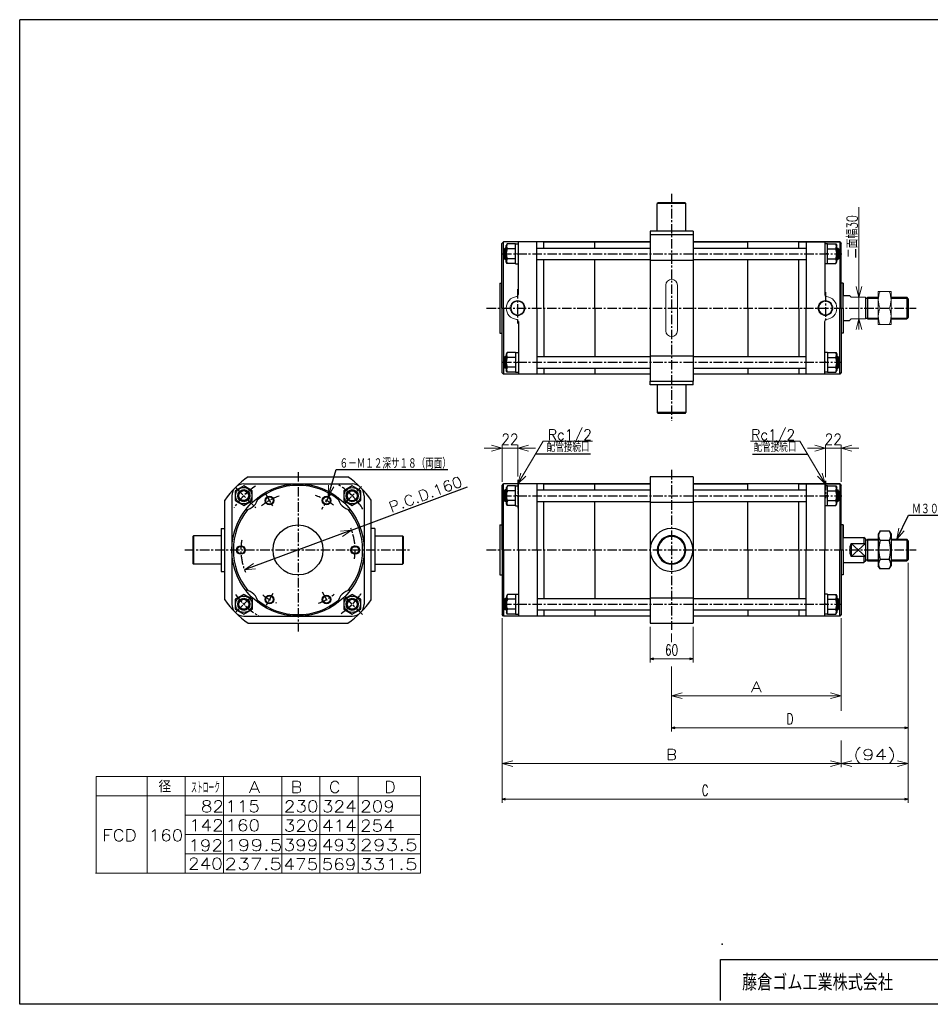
# Model space of a CAD drawing. Header units: millimetres. Extents: x -985 to 985, y -705 to 705.
# Tile 1 of 2: x -985 to 291, y -674 to 705. Entities that reach past the tile are written whole.
import ezdxf
from ezdxf.enums import TextEntityAlignment as Align

# ---------------------------------------------------------------- set-up
doc = ezdxf.new("R2010")
doc.units = ezdxf.units.MM
doc.header["$LTSCALE"] = 0.416667
doc.header["$PDSIZE"] = 1
doc.linetypes.add('CENTER', pattern=[50.8, 31.75, -6.35, 6.35, -6.35])
doc.layers.add('ZUWAKU', color=7, linetype='Continuous')
doc.styles.add('dcStyle0', font='txt.shx', dxfattribs={"width": 0.714286, "bigfont": 'bigfont'})
doc.dimstyles.new('DaDimRotatedStyle', dxfattribs={"dimtxt": 15, "dimasz": 5.000003, "dimexe": 5, "dimexo": 1.666667, "dimgap": 5, "dimtad": 3, "dimdsep": 46, "dimtxsty": 'dcStyle0', "dimblk1": 'OPEN30', "dimblk2": 'OPEN30', "dimsah": 1, "dimcen": 0.09, "dimclrd": 4, "dimclre": 4, "dimclrt": 4, "dimadec": 0, "dimazin": 2, "dimtfac": 1, "dimtdec": 4, "dimtmove": 0, "dimatfit": 0, "dimfxl": 1, "dimarcsym": 0})

# ---------------------------------------------------------------- blocks, each defined once
blk = doc.blocks.new('DC_GROUP_Φ160_1')
at = {"color": 4, "linetype": 'Continuous', "lineweight": 18}
for p, q in [((-535.6, -11.1), (-520.1, -9.6)), ((-520.1, -9.6), (-534.1, -14.8)), ((-520.1, -9.6), (-532.7, -18.6))]:
    blk.add_line(p, q, dxfattribs=at)
blk = doc.blocks.new('DC_GROUP_Φ160_2')
at = {"color": 4, "linetype": 'Continuous', "lineweight": 18}
for p, q in [((-670, -65.5), (-657.3, -56.5)), ((-670, -65.5), (-655.9, -60.3)), ((-654.5, -64.1), (-670, -65.5))]:
    blk.add_line(p, q, dxfattribs=at)
blk = doc.blocks.new('DC_GROUP_Φ160_3')
at = {"color": 4, "linetype": 'Continuous', "lineweight": 18}
for p, q in [((-553, 37.6), (-552.5, 53.1)), ((-553, 37.6), (-548.6, 51.9)), ((-544.8, 50.8), (-553, 37.6))]:
    blk.add_line(p, q, dxfattribs=at)
blk = doc.blocks.new('DC_GROUP_Φ160_4')
at = {"color": 4, "linetype": 'Continuous', "lineweight": 18}
for p, q in [((244, -22.4), (246.9, -7.1)), ((244, -22.4), (250.6, -8.9)), ((254.2, -10.6), (244, -22.4))]:
    blk.add_line(p, q, dxfattribs=at)
blk = doc.blocks.new('DC_GROUP_Φ160_5')
at = {"color": 4, "linetype": 'Continuous', "lineweight": 18}
for p, q in [((-287.1, 54.9), (-282.9, 69.9)), ((-287.1, 54.9), (-279.4, 67.8)), ((-276, 65.8), (-287.1, 54.9))]:
    blk.add_line(p, q, dxfattribs=at)
blk = doc.blocks.new('DC_GROUP_Φ160_6')
at = {"color": 4, "linetype": 'Continuous', "lineweight": 18}
for p, q in [((139.5, 69.9), (143.7, 54.9)), ((143.7, 54.9), (132.6, 65.8)), ((143.7, 54.9), (136.1, 67.8))]:
    blk.add_line(p, q, dxfattribs=at)
blk = doc.blocks.new('DC_GROUP_Φ160_7')
at = {"color": 4, "linetype": 'Continuous', "lineweight": 25}
for radius in [6, 5.1]:
    blk.add_circle((-675, -37.6), radius, dxfattribs=at)
blk = doc.blocks.new('DC_GROUP_Φ160_8')
at = {"color": 4, "linetype": 'Continuous', "lineweight": 25}
for radius in [6, 5.1]:
    blk.add_circle((-635, -106.8), radius, dxfattribs=at)
blk = doc.blocks.new('DC_GROUP_Φ160_9')
at = {"color": 4, "linetype": 'Continuous', "lineweight": 25}
for radius in [6, 5.1]:
    blk.add_circle((-555, -106.8), radius, dxfattribs=at)
blk = doc.blocks.new('DC_GROUP_Φ160_10')
at = {"color": 4, "linetype": 'Continuous', "lineweight": 25}
for radius in [6, 5.1]:
    blk.add_circle((-515, -37.6), radius, dxfattribs=at)
blk = doc.blocks.new('DC_GROUP_Φ160_11')
at = {"color": 4, "linetype": 'Continuous', "lineweight": 25}
for radius in [6, 5.1]:
    blk.add_circle((-555, 31.7), radius, dxfattribs=at)
blk = doc.blocks.new('DC_GROUP_Φ160_12')
at = {"color": 4, "linetype": 'Continuous', "lineweight": 25}
for radius in [6, 5.1]:
    blk.add_circle((-635, 31.7), radius, dxfattribs=at)
blk = doc.blocks.new('DC_GROUP_Φ160_13')
at = {"color": 4, "linetype": 'Continuous', "lineweight": 25}
for p, q in [((-519, -99.7), (-531, -106.6)), ((-531, -106.6), (-531, -120.5)), ((-507, -106.6), (-519, -99.7)), ((-507, -120.5), (-507, -106.6)), ((-531, -120.5), (-519, -127.4)), ((-519, -127.4), (-507, -120.5))]:
    blk.add_line(p, q, dxfattribs=at)
for radius in [11.5, 8, 7]:
    blk.add_circle((-519, -113.6), radius, dxfattribs=at)
blk = doc.blocks.new('DC_GROUP_Φ160_14')
at = {"color": 4, "linetype": 'Continuous', "lineweight": 25}
for p, q in [((-671, -99.7), (-683, -106.6)), ((-683, -106.6), (-683, -120.5)), ((-659, -106.6), (-671, -99.7)), ((-659, -120.5), (-659, -106.6)), ((-683, -120.5), (-671, -127.4)), ((-671, -127.4), (-659, -120.5))]:
    blk.add_line(p, q, dxfattribs=at)
for radius in [11.5, 8, 7]:
    blk.add_circle((-671, -113.6), radius, dxfattribs=at)
blk = doc.blocks.new('DC_GROUP_Φ160_15')
at = {"color": 4, "linetype": 'Continuous', "lineweight": 25}
for p, q in [((-671.1, 52.3), (-683.1, 45.4)), ((-683.1, 45.4), (-683.1, 31.5)), ((-659.1, 45.4), (-671.1, 52.3)), ((-659.1, 31.5), (-659.1, 45.4)), ((-683.1, 31.5), (-671.1, 24.6)), ((-671.1, 24.6), (-659.1, 31.5))]:
    blk.add_line(p, q, dxfattribs=at)
for radius in [11.5, 8, 7]:
    blk.add_circle((-671.1, 38.5), radius, dxfattribs=at)
blk = doc.blocks.new('DC_GROUP_Φ160_16')
at = {"color": 4, "linetype": 'Continuous', "lineweight": 25}
for p, q in [((-519, 52.3), (-531, 45.4)), ((-531, 45.4), (-531, 31.5)), ((-507, 45.4), (-519, 52.3)), ((-507, 31.5), (-507, 45.4)), ((-531, 31.5), (-519, 24.6)), ((-519, 24.6), (-507, 31.5))]:
    blk.add_line(p, q, dxfattribs=at)
for radius in [11.5, 8, 7]:
    blk.add_circle((-519, 38.4), radius, dxfattribs=at)
blk = doc.blocks.new('DC_GROUP_Φ160_17')
at = {"color": 4, "linetype": 'Continuous', "lineweight": 25}
for p, q in [((220.5, -11), (217.9, -15.6)), ((233.3, -11), (220.5, -11)), ((233.3, -11), (235.9, -15.6)), ((217.9, -15.6), (217.9, -59.6)), ((233.3, -24.3), (220.5, -24.3)), ((235.9, -15.6), (235.9, -59.6)), ((233.3, -50.8), (220.5, -50.8)), ((220.5, -64.1), (217.9, -59.6)), ((233.3, -64.1), (220.5, -64.1)), ((233.3, -64.1), (235.9, -59.6))]:
    blk.add_line(p, q, dxfattribs=at)
for centre, radius, start, end in [((230.2, -17.6), 11.8, 145.6111, 214.3889), ((223.6, -17.6), 11.8, 325.6111, 34.3889), ((262.4, -37.6), 43.9, 162.4111, 197.5889), ((191.4, -37.6), 43.9, 342.4111, 17.5889), ((230.2, -57.5), 11.8, 145.6111, 214.3889), ((223.6, -57.5), 11.8, 325.6111, 34.3889)]:
    blk.add_arc(centre, radius, start, end, dxfattribs=at)
blk = doc.blocks.new('DC_GROUP_Φ160_18')
at = {"color": 4, "linetype": 'Continuous', "lineweight": 25}
for p, q in [((-301.7, -99.7), (-303.1, -102.1)), ((-303.1, -102.1), (-303.1, -125.1)), ((-290.1, -99.7), (-301.7, -99.7)), ((-290.1, -106.6), (-301.7, -106.6)), ((-290.1, -99.6), (-290.1, -127.6)), ((-290.1, -99.6), (-286.1, -99.6)), ((-290.1, -99.7), (-290.1, -127.4)), ((-290.1, -120.5), (-301.7, -120.5)), ((-290.1, -114.1), (-286.1, -113)), ((-301.7, -127.4), (-303.1, -125.1)), ((-290.1, -127.4), (-301.7, -127.4)), ((-290.1, -127.6), (-286.1, -127.6))]:
    blk.add_line(p, q, dxfattribs=at)
for centre, radius, start, end in [((-284.8, -113.6), 18.3, 157.7807, 202.2193), ((-295.7, -103.2), 6.93, 150, 210), ((-295.7, -124), 6.93, 150, 210)]:
    blk.add_arc(centre, radius, start, end, dxfattribs=at)
blk = doc.blocks.new('DC_GROUP_Φ160_19')
at = {"color": 4, "linetype": 'Continuous', "lineweight": 25}
for p, q in [((146.9, -99.6), (142.9, -99.6)), ((146.9, -99.6), (146.9, -127.6)), ((146.9, -99.7), (146.9, -127.4)), ((146.9, -99.7), (158.5, -99.7)), ((146.9, -106.6), (158.5, -106.6)), ((158.5, -99.7), (159.9, -102.1)), ((159.9, -102.1), (159.9, -125.1)), ((146.9, -114.1), (142.9, -113)), ((146.9, -120.5), (158.5, -120.5)), ((146.9, -127.6), (142.9, -127.6)), ((146.9, -127.4), (158.5, -127.4)), ((158.5, -127.4), (159.9, -125.1))]:
    blk.add_line(p, q, dxfattribs=at)
for centre, radius, start, end in [((152.5, -103.2), 6.93, 330, 30), ((141.6, -113.6), 18.3, 337.7807, 22.2193), ((152.5, -124), 6.93, 330, 30)]:
    blk.add_arc(centre, radius, start, end, dxfattribs=at)
blk = doc.blocks.new('DC_GROUP_Φ160_20')
at = {"color": 4, "linetype": 'Continuous', "lineweight": 25}
for p, q in [((-301.7, 52.3), (-303.1, 49.9)), ((-303.1, 26.9), (-303.1, 49.9)), ((-290.1, 52.3), (-301.7, 52.3)), ((-290.1, 45.4), (-301.7, 45.4)), ((-290.1, 24.4), (-290.1, 52.4)), ((-290.1, 52.4), (-286.1, 52.4)), ((-290.1, 24.6), (-290.1, 52.3)), ((-290.1, 31.5), (-301.7, 31.5)), ((-290.1, 39), (-286.1, 37.9)), ((-301.7, 24.6), (-303.1, 26.9)), ((-290.1, 24.6), (-301.7, 24.6)), ((-290.1, 24.4), (-286.1, 24.4))]:
    blk.add_line(p, q, dxfattribs=at)
for centre, radius, start, end in [((-284.8, 38.4), 18.3, 157.7807, 202.2193), ((-295.7, 48.8), 6.93, 150, 210), ((-295.7, 28), 6.93, 150, 210)]:
    blk.add_arc(centre, radius, start, end, dxfattribs=at)
blk = doc.blocks.new('DC_GROUP_Φ160_21')
at = {"color": 4, "linetype": 'Continuous', "lineweight": 25}
for p, q in [((146.9, 52.4), (142.9, 52.4)), ((146.9, 24.4), (146.9, 52.4)), ((146.9, 24.6), (146.9, 52.3)), ((146.9, 52.3), (158.5, 52.3)), ((146.9, 45.4), (158.5, 45.4)), ((158.5, 52.3), (159.9, 49.9)), ((159.9, 26.9), (159.9, 49.9)), ((146.9, 39), (142.9, 37.9)), ((146.9, 31.5), (158.5, 31.5)), ((146.9, 24.4), (142.9, 24.4)), ((146.9, 24.6), (158.5, 24.6)), ((158.5, 24.6), (159.9, 26.9))]:
    blk.add_line(p, q, dxfattribs=at)
for centre, radius, start, end in [((152.5, 48.8), 6.93, 330, 30), ((141.6, 38.4), 18.3, 337.7807, 22.2193), ((152.5, 28), 6.93, 330, 30)]:
    blk.add_arc(centre, radius, start, end, dxfattribs=at)
blk = doc.blocks.new('DC_GROUP_Φ160_27')
at = {"color": 4, "linetype": 'Continuous', "lineweight": 25}
for p, q in [((-301.9, 239.1), (-303.3, 236.7)), ((-303.3, 236.7), (-303.3, 213.7)), ((-290.3, 239.1), (-301.9, 239.1)), ((-290.3, 239.2), (-290.3, 211.2)), ((-290.3, 239.2), (-286.3, 239.2)), ((-290.3, 239.1), (-290.3, 211.4)), ((-290.3, 232.2), (-301.9, 232.2)), ((-290.3, 224.7), (-286.3, 225.8)), ((-301.9, 211.4), (-303.3, 213.7)), ((-290.3, 218.3), (-301.9, 218.3)), ((-290.3, 211.4), (-301.9, 211.4)), ((-290.3, 211.2), (-286.3, 211.2))]:
    blk.add_line(p, q, dxfattribs=at)
for centre, radius, start, end in [((-295.9, 235.6), 6.93, 150, 210), ((-285, 225.2), 18.3, 157.7807, 202.2193), ((-295.9, 214.9), 6.93, 150, 210)]:
    blk.add_arc(centre, radius, start, end, dxfattribs=at)
blk = doc.blocks.new('DC_GROUP_Φ160_28')
at = {"color": 4, "linetype": 'Continuous', "lineweight": 25}
for p, q in [((146.9, 239.2), (142.9, 239.2)), ((146.9, 239.2), (146.9, 211.2)), ((146.9, 239.1), (146.9, 211.4)), ((146.9, 239.1), (158.5, 239.1)), ((158.5, 239.1), (159.9, 236.7)), ((159.9, 236.7), (159.9, 213.7)), ((146.9, 224.7), (142.9, 225.8)), ((146.9, 232.2), (158.5, 232.2)), ((146.9, 211.2), (142.9, 211.2)), ((146.9, 218.3), (158.5, 218.3)), ((146.9, 211.4), (158.5, 211.4)), ((158.5, 211.4), (159.9, 213.7))]:
    blk.add_line(p, q, dxfattribs=at)
for centre, radius, start, end in [((152.5, 235.6), 6.93, 330, 30), ((141.6, 225.2), 18.3, 337.7807, 22.2193), ((152.5, 214.9), 6.93, 330, 30)]:
    blk.add_arc(centre, radius, start, end, dxfattribs=at)
blk = doc.blocks.new('DC_GROUP_Φ160_29')
at = {"color": 4, "linetype": 'Continuous', "lineweight": 25}
for p, q in [((-301.9, 391.1), (-303.3, 388.7)), ((-303.3, 365.7), (-303.3, 388.7)), ((-290.3, 391.1), (-301.9, 391.1)), ((-290.3, 363.2), (-290.3, 391.2)), ((-290.3, 391.2), (-286.3, 391.2)), ((-290.3, 363.4), (-290.3, 391.1)), ((-290.3, 384.2), (-301.9, 384.2)), ((-290.3, 377.8), (-286.3, 376.7)), ((-301.9, 363.4), (-303.3, 365.7)), ((-290.3, 370.3), (-301.9, 370.3)), ((-290.3, 363.4), (-301.9, 363.4)), ((-290.3, 363.2), (-286.3, 363.2))]:
    blk.add_line(p, q, dxfattribs=at)
for centre, radius, start, end in [((-295.9, 387.6), 6.93, 150, 210), ((-285, 377.2), 18.3, 157.7807, 202.2193), ((-295.9, 366.9), 6.93, 150, 210)]:
    blk.add_arc(centre, radius, start, end, dxfattribs=at)
blk = doc.blocks.new('DC_GROUP_Φ160_30')
at = {"color": 4, "linetype": 'Continuous', "lineweight": 25}
for p, q in [((146.9, 391.2), (142.9, 391.2)), ((146.9, 363.2), (146.9, 391.2)), ((146.9, 363.4), (146.9, 391.1)), ((146.9, 391.1), (158.5, 391.1)), ((158.5, 391.1), (159.9, 388.7)), ((159.9, 365.7), (159.9, 388.7)), ((146.9, 377.8), (142.9, 376.7)), ((146.9, 384.2), (158.5, 384.2)), ((146.9, 363.2), (142.9, 363.2)), ((146.9, 370.3), (158.5, 370.3)), ((146.9, 363.4), (158.5, 363.4)), ((158.5, 363.4), (159.9, 365.7))]:
    blk.add_line(p, q, dxfattribs=at)
for centre, radius, start, end in [((152.5, 387.6), 6.93, 330, 30), ((141.6, 377.2), 18.3, 337.7807, 22.2193), ((152.5, 366.9), 6.93, 330, 30)]:
    blk.add_arc(centre, radius, start, end, dxfattribs=at)
blk = doc.blocks.new('DC_GROUP_Φ160_31')
at = {"color": 4, "linetype": 'Continuous', "lineweight": 13}
for p, q in [((235.9, 324.2), (217.9, 324.2)), ((217.9, 324.2), (217.9, 278.2)), ((235.9, 278.2), (235.9, 324.2)), ((220.5, 301.2), (233.3, 301.2)), ((217.9, 278.2), (235.9, 278.2))]:
    blk.add_line(p, q, dxfattribs=at)
for centre, start, end in [((244.3, 312.7), 154.1759, 205.8241), ((209.5, 312.7), 334.1759, 25.8241), ((244.3, 289.7), 154.1759, 205.8241), ((209.5, 289.7), 334.1759, 25.8241)]:
    blk.add_arc(centre, 26.4, start, end, dxfattribs=at)
blk = doc.blocks.new('DC_GROUP_Φ160_33')
at = {"color": 4, "linetype": 'Continuous', "lineweight": 18}
for p, q in [((190.9, 316.2), (186.9, 331.2)), ((194.9, 331.2), (190.9, 316.2)), ((190.9, 316.2), (190.9, 331.2))]:
    blk.add_line(p, q, dxfattribs=at)
blk = doc.blocks.new('DC_GROUP_Φ160_34')
at = {"color": 4, "linetype": 'Continuous', "lineweight": 18}
for p, q in [((186.9, 271.2), (190.9, 286.2)), ((190.9, 286.2), (194.9, 271.2)), ((190.9, 286.2), (190.9, 271.2))]:
    blk.add_line(p, q, dxfattribs=at)
blk = doc.blocks.new('DC_GROUP_Φ160_32')
at = {"color": 4, "linetype": 'Continuous', "lineweight": 13}
for p, q in [((190.9, 442.6), (190.9, 316.2)), ((190.9, 286.2), (190.9, 316.2)), ((190.9, 276.2), (190.9, 286.2))]:
    blk.add_line(p, q, dxfattribs=at)
at = {"linetype": 'Continuous'}
for name in ['DC_GROUP_Φ160_33', 'DC_GROUP_Φ160_34']:
    blk.add_blockref(name, (0, 0), dxfattribs=at)
at = {"color": 4, "style": 'dcStyle0', "width": 0.714286}
blk.add_text('二面幅30', height=15, rotation=90, dxfattribs=at).set_placement((188.9, 371.1), (188.9, 431.1), align=Align.FIT)
blk = doc.blocks.new('DC_GROUP_Φ160_39')
at = {"color": 4, "linetype": 'Continuous', "lineweight": 18}
for p, q in [((-71.6, -241.6), (-56.6, -237.6)), ((-56.6, -245.6), (-71.6, -241.6)), ((-71.6, -241.6), (-56.6, -241.6))]:
    blk.add_line(p, q, dxfattribs=at)
blk = doc.blocks.new('DC_GROUP_Φ160_40')
at = {"color": 4, "linetype": 'Continuous', "lineweight": 18}
for p, q in [((150.9, -237.6), (165.9, -241.6)), ((165.9, -241.6), (150.9, -245.6)), ((165.9, -241.6), (150.9, -241.6))]:
    blk.add_line(p, q, dxfattribs=at)
blk = doc.blocks.new('DC_GROUP_Φ160_38')
at = {"color": 4, "linetype": 'Continuous', "lineweight": 13}
for p, q in [((165.9, -133.1), (165.9, -246.6)), ((-71.6, -154.4), (-71.6, -166.5)), ((-71.6, -200.5), (-71.6, -246.6)), ((-71.6, -241.6), (165.9, -241.6))]:
    blk.add_line(p, q, dxfattribs=at)
at = {"linetype": 'Continuous'}
for name in ['DC_GROUP_Φ160_39', 'DC_GROUP_Φ160_40']:
    blk.add_blockref(name, (0, 0), dxfattribs=at)
at = {"color": 4, "style": 'dcStyle0'}
blk.add_text('A', height=15, dxfattribs=at).set_placement((39.7, -236.6), (54.7, -236.6), align=Align.FIT)
blk = doc.blocks.new('DC_GROUP_Φ160_42')
at = {"color": 4, "linetype": 'Continuous', "lineweight": 18}
for p, q in [((-309.1, -336.6), (-294.1, -332.6)), ((-294.1, -340.6), (-309.1, -336.6)), ((-309.1, -336.6), (-294.1, -336.6))]:
    blk.add_line(p, q, dxfattribs=at)
blk = doc.blocks.new('DC_GROUP_Φ160_43')
at = {"color": 4, "linetype": 'Continuous', "lineweight": 18}
for p, q in [((150.9, -332.6), (165.9, -336.6)), ((165.9, -336.6), (150.9, -340.6)), ((165.9, -336.6), (150.9, -336.6))]:
    blk.add_line(p, q, dxfattribs=at)
blk = doc.blocks.new('DC_GROUP_Φ160_44')
at = {"color": 4, "linetype": 'Continuous', "lineweight": 18}
for p, q in [((165.9, -336.6), (180.9, -332.6)), ((180.9, -340.6), (165.9, -336.6)), ((165.9, -336.6), (180.9, -336.6))]:
    blk.add_line(p, q, dxfattribs=at)
blk = doc.blocks.new('DC_GROUP_Φ160_45')
at = {"color": 4, "linetype": 'Continuous', "lineweight": 18}
for p, q in [((244.9, -332.6), (259.9, -336.6)), ((259.9, -336.6), (244.9, -340.6)), ((259.9, -336.6), (244.9, -336.6))]:
    blk.add_line(p, q, dxfattribs=at)
blk = doc.blocks.new('DC_GROUP_Φ160_41')
at = {"color": 4, "linetype": 'Continuous', "lineweight": 13}
for p, q in [((259.9, -55.6), (259.9, -341.6)), ((-309.1, -133.1), (-309.1, -341.6)), ((165.9, -133.1), (165.9, -262.7)), ((165.9, -304.3), (165.9, -341.6)), ((-309.1, -336.6), (165.9, -336.6)), ((165.9, -336.6), (259.9, -336.6))]:
    blk.add_line(p, q, dxfattribs=at)
at = {"linetype": 'Continuous'}
for name in ['DC_GROUP_Φ160_42', 'DC_GROUP_Φ160_43', 'DC_GROUP_Φ160_44', 'DC_GROUP_Φ160_45']:
    blk.add_blockref(name, (0, 0), dxfattribs=at)
at = {"color": 4, "style": 'dcStyle0'}
for s, p, p2 in [('B', (-79.1, -331.6), (-64.1, -331.6)), ('(94)', (182.9, -331.6), (242.9, -331.6))]:
    blk.add_text(s, height=15, dxfattribs=at).set_placement(p, p2, align=Align.FIT)
blk = doc.blocks.new('DC_GROUP_Φ160_47')
at = {"color": 4, "linetype": 'Continuous', "lineweight": 18}
for p, q in [((-287.1, 104.9), (-272.1, 109)), ((-272.1, 100.9), (-287.1, 104.9)), ((-287.1, 104.9), (-272.1, 104.9))]:
    blk.add_line(p, q, dxfattribs=at)
blk = doc.blocks.new('DC_GROUP_Φ160_48')
at = {"color": 4, "linetype": 'Continuous', "lineweight": 18}
for p, q in [((-324.1, 109), (-309.1, 104.9)), ((-309.1, 104.9), (-324.1, 100.9)), ((-309.1, 104.9), (-324.1, 104.9))]:
    blk.add_line(p, q, dxfattribs=at)
blk = doc.blocks.new('DC_GROUP_Φ160_46')
at = {"color": 4, "linetype": 'Continuous', "lineweight": 13}
for p, q in [((-334.1, 104.9), (-309.1, 104.9)), ((-309.1, 57.9), (-309.1, 109.9)), ((-309.1, 104.9), (-287.1, 104.9)), ((-287.1, 65.5), (-287.1, 109.9)), ((-262.1, 104.9), (-287.1, 104.9))]:
    blk.add_line(p, q, dxfattribs=at)
at = {"linetype": 'Continuous'}
for name in ['DC_GROUP_Φ160_48', 'DC_GROUP_Φ160_47']:
    blk.add_blockref(name, (0, 0), dxfattribs=at)
at = {"color": 4, "style": 'dcStyle0', "width": 0.8}
blk.add_text('22', height=15, dxfattribs=at).set_placement((-310.1, 109.9), (-286.1, 109.9), align=Align.FIT)
blk = doc.blocks.new('DC_GROUP_Φ160_50')
at = {"color": 4, "linetype": 'Continuous', "lineweight": 18}
for p, q in [((165.9, 104.9), (180.9, 109)), ((180.9, 100.9), (165.9, 104.9)), ((165.9, 104.9), (180.9, 104.9))]:
    blk.add_line(p, q, dxfattribs=at)
blk = doc.blocks.new('DC_GROUP_Φ160_51')
at = {"color": 4, "linetype": 'Continuous', "lineweight": 18}
for p, q in [((128.9, 109), (143.9, 104.9)), ((143.9, 104.9), (128.9, 100.9)), ((143.9, 104.9), (128.9, 104.9))]:
    blk.add_line(p, q, dxfattribs=at)
blk = doc.blocks.new('DC_GROUP_Φ160_49')
at = {"color": 4, "linetype": 'Continuous', "lineweight": 13}
for p, q in [((118.9, 104.9), (143.9, 104.9)), ((143.9, 64.5), (143.9, 109.9)), ((143.9, 104.9), (165.9, 104.9)), ((165.9, 57.9), (165.9, 109.9)), ((190.9, 104.9), (165.9, 104.9))]:
    blk.add_line(p, q, dxfattribs=at)
at = {"linetype": 'Continuous'}
for name in ['DC_GROUP_Φ160_51', 'DC_GROUP_Φ160_50']:
    blk.add_blockref(name, (0, 0), dxfattribs=at)
at = {"color": 4, "style": 'dcStyle0', "width": 0.8}
blk.add_text('22', height=15, dxfattribs=at).set_placement((142.9, 109.9), (166.9, 109.9), align=Align.FIT)
blk = doc.blocks.new('_OPEN30')
at = {"color": 0, "linetype": 'ByBlock', "lineweight": -2}
for p, q in [((-1, 0.267949), (0, 0)), ((0, 0), (-1, -0.267949)), ((0, 0), (-1, 0))]:
    blk.add_line(p, q, dxfattribs=at)
blk = doc.blocks.new('*D57')
at = {"color": 4, "linetype": 'Continuous', "lineweight": 13}
for p, q in [((-101.6, -145.1), (-101.6, -195.1)), ((-41.6, -145.1), (-41.6, -195.1)), ((-101.6, -190.1), (-41.6, -190.1))]:
    blk.add_line(p, q, dxfattribs=at)
at = {"color": 4, "xscale": 5.000004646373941, "yscale": 4.999982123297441}
for p, rotation in [((-101.6, -190.1), 180), ((-41.6, -190.1), 360)]:
    blk.add_blockref('_OPEN30', p, dxfattribs=dict(at, rotation=rotation))
at = {"color": 4, "insert": (-71.6, -185.1), "char_height": 15, "width": 46.875, "attachment_point": 8, "style": 'dcStyle0'}
blk.add_mtext('\\T1.00;60', dxfattribs=at)
blk = doc.blocks.new('*D58')
at = {"color": 4, "linetype": 'Continuous', "lineweight": 13}
for p, q in [((259.9, -55.6), (259.9, -291.6)), ((-71.6, -205.5), (-71.6, -291.6)), ((-71.6, -286.6), (259.9, -286.6))]:
    blk.add_line(p, q, dxfattribs=at)
at = {"color": 4, "xscale": 5.000004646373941, "yscale": 4.999982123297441}
for p, rotation in [((-71.6, -286.6), 180), ((259.9, -286.6), 360)]:
    blk.add_blockref('_OPEN30', p, dxfattribs=dict(at, rotation=rotation))
at = {"color": 4, "insert": (94.2, -281.6), "char_height": 15, "width": 32.812, "attachment_point": 8, "style": 'dcStyle0'}
blk.add_mtext('\\T1.00;D', dxfattribs=at)
blk = doc.blocks.new('*D59')
at = {"color": 4, "linetype": 'Continuous', "lineweight": 13}
for p, q in [((259.9, -55.6), (259.9, -391.6)), ((-309.1, -133.1), (-309.1, -391.6)), ((-309.1, -386.6), (259.9, -386.6))]:
    blk.add_line(p, q, dxfattribs=at)
at = {"color": 4, "xscale": 5.000004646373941, "yscale": 4.999982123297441}
for p, rotation in [((-309.1, -386.6), 180), ((259.9, -386.6), 360)]:
    blk.add_blockref('_OPEN30', p, dxfattribs=dict(at, rotation=rotation))
at = {"color": 4, "insert": (-24.6, -381.6), "char_height": 15, "width": 32.812, "attachment_point": 8, "style": 'dcStyle0'}
blk.add_mtext('\\T1.00;C', dxfattribs=at)

msp = doc.modelspace()

# ---------------------------------------------------------------- linework, layer by layer
at = {"color": 4, "linetype": 'CENTER', "lineweight": 25}
for p, q in [((-71.595, 461.168), (-71.595, 143.269)), ((-308.997, 377.248), (167.077, 377.248)), ((-287.295, 327.627), (-287.295, 279.756)), ((143.905, 323.45), (143.905, 282.969)), ((-330.732, 301.248), (271.195, 301.248)), ((-308.997, 225.248), (167.077, 225.248)), ((-595.044, 71.506), (-595.044, -151.528)), ((-71.595, 74.444), (-71.595, -149.369)), ((-287.095, 60.459), (-287.095, 20.237)), ((-287.095, 59.498), (-287.095, 34.967)), ((143.905, 59.498), (143.905, 34.967)), ((-681.846, 49.239), (-654.152, 21.546)), ((-681.664, 49.058), (-660.628, 28.021)), ((-506.283, 51.198), (-530.131, 27.349)), ((-529.459, 28.021), (-508.423, 49.058)), ((-640.005, 40.312), (-629.553, 22.209)), ((-549.715, 40.948), (-562.281, 19.183)), ((-308.997, 38.437), (167.077, 38.437)), ((-753.668, -37.563), (-438.801, -37.563)), ((-330.732, -37.563), (271.195, -37.563)), ((-561.09, -96.371), (-550.177, -115.274)), ((-660.911, -103.43), (-683.22, -125.739)), ((-681.664, -124.183), (-660.628, -103.147)), ((-630.282, -98.597), (-639.65, -114.823)), ((-529.459, -103.147), (-508.423, -124.183)), ((-528.756, -103.85), (-504.717, -127.89)), ((-308.997, -113.563), (167.077, -113.563))]:
    msp.add_line(p, q, dxfattribs=at)
at = {"color": 4, "linetype": 'Continuous', "lineweight": 25}
for p, q in [((-90.595, 448.748), (-91.595, 447.748)), ((-91.595, 408.748), (-91.595, 447.748)), ((-51.595, 447.748), (-91.595, 447.748)), ((-52.595, 448.748), (-90.595, 448.748)), ((-52.595, 448.748), (-51.595, 447.748)), ((-51.595, 408.748), (-51.595, 447.748)), ((-41.595, 408.748), (-101.595, 408.748)), ((-101.595, 408.748), (-101.595, 403.748)), ((-101.595, 403.748), (-101.595, 198.748)), ((-41.595, 403.748), (-101.595, 403.748)), ((-41.595, 408.748), (-41.595, 403.748)), ((-41.595, 403.748), (-41.595, 198.748)), ((-309.295, 391.748), (-307.295, 393.748)), ((-309.295, 391.748), (-307.295, 393.748)), ((-307.295, 393.748), (-309.295, 391.748)), ((-309.295, 336.248), (-309.295, 391.748)), ((-309.295, 301.248), (-309.295, 391.748)), ((-250.595, 393.748), (-307.295, 393.748)), ((-307.295, 301.248), (-307.295, 393.748)), ((-101.595, 393.748), (-307.295, 393.748)), ((-286.295, 320.142), (-286.295, 393.748)), ((-260.295, 301.248), (-260.295, 393.748)), ((-250.595, 393.748), (-179.195, 393.748)), ((-250.595, 386.399), (-250.595, 393.748)), ((-250.595, 385.248), (-250.595, 393.748)), ((-179.195, 385.248), (-179.195, 393.748)), ((-179.195, 393.748), (-101.595, 393.748)), ((163.905, 393.748), (-41.595, 393.748)), ((-41.595, 393.748), (35.405, 393.748)), ((106.805, 393.748), (35.405, 393.748)), ((35.405, 385.248), (35.405, 393.748)), ((106.805, 393.748), (163.905, 393.748)), ((106.805, 385.248), (106.805, 393.748)), ((116.905, 393.748), (116.905, 301.248)), ((142.905, 393.748), (142.905, 320.142)), ((163.905, 393.748), (165.905, 391.748)), ((165.905, 391.748), (163.905, 393.748)), ((163.905, 393.748), (163.905, 301.248)), ((165.905, 336.248), (165.905, 391.748)), ((165.905, 301.248), (165.905, 391.748)), ((-306.295, 383.748), (-304.795, 385.248)), ((-306.295, 370.748), (-306.295, 383.748)), ((-305.795, 384.248), (-303.295, 384.248)), ((-303.295, 385.248), (-304.795, 385.248)), ((-304.795, 369.248), (-304.795, 385.248)), ((-260.295, 385.248), (-101.595, 385.248)), ((-41.595, 385.248), (116.905, 385.248)), ((159.905, 385.248), (161.405, 385.248)), ((162.405, 384.248), (159.905, 384.248)), ((162.905, 383.748), (161.405, 385.248)), ((161.405, 369.248), (161.405, 385.248)), ((162.905, 370.748), (162.905, 383.748)), ((-306.295, 370.748), (-304.795, 369.248)), ((-305.795, 370.248), (-303.295, 370.248)), ((-303.295, 369.248), (-304.795, 369.248)), ((-260.295, 369.248), (-101.595, 369.248)), ((-250.595, 301.248), (-250.595, 369.248)), ((-179.195, 301.248), (-179.195, 369.248)), ((-101.595, 368.33), (-41.595, 368.33)), ((-41.595, 369.248), (116.905, 369.248)), ((35.405, 301.248), (35.405, 369.248)), ((106.805, 301.248), (106.805, 369.248)), ((162.405, 370.248), (159.905, 370.248)), ((159.905, 369.248), (161.405, 369.248)), ((162.905, 370.748), (161.405, 369.248)), ((-312.295, 336.248), (-309.295, 336.248)), ((-312.295, 336.248), (-312.295, 266.248)), ((-312.295, 336.248), (-309.295, 336.248)), ((168.905, 336.248), (165.905, 336.248)), ((168.905, 336.248), (165.905, 336.248)), ((168.905, 336.248), (168.905, 318.748)), ((168.905, 301.248), (168.905, 336.248)), ((168.905, 318.748), (177.765, 318.748)), ((199.905, 316.248), (199.905, 286.248)), ((199.905, 315.248), (202.83, 315.248)), ((202.83, 316.248), (217.915, 316.248)), ((202.83, 315.248), (217.915, 315.248)), ((202.905, 316.248), (202.905, 286.248)), ((235.915, 316.248), (257.905, 316.248)), ((235.915, 315.248), (258.905, 315.248)), ((259.905, 314.248), (257.905, 316.248)), ((257.905, 316.248), (257.905, 286.248)), ((259.905, 314.248), (259.905, 288.248)), ((-309.295, 301.248), (-309.295, 210.748)), ((-307.295, 301.248), (-307.295, 208.748)), ((-260.295, 301.248), (-260.295, 208.748)), ((-250.595, 301.248), (-250.595, 233.248)), ((-179.195, 301.248), (-179.195, 233.248)), ((35.405, 301.248), (35.405, 233.248)), ((106.805, 301.248), (106.805, 233.248)), ((116.905, 208.748), (116.905, 301.248)), ((163.905, 208.748), (163.905, 301.248)), ((165.905, 301.248), (165.905, 210.748)), ((168.905, 301.248), (168.905, 266.248)), ((-286.295, 282.353), (-286.295, 208.748)), ((142.905, 208.748), (142.905, 282.353)), ((168.905, 283.748), (177.765, 283.748)), ((199.905, 287.248), (202.905, 287.248)), ((202.905, 287.248), (217.915, 287.248)), ((202.905, 286.248), (217.915, 286.248)), ((235.915, 287.248), (258.905, 287.248)), ((235.915, 286.248), (257.905, 286.248)), ((259.905, 288.248), (257.905, 286.248)), ((-312.295, 266.248), (-309.295, 266.248)), ((168.905, 266.248), (165.905, 266.248)), ((-306.295, 231.748), (-304.795, 233.248)), ((-306.295, 231.748), (-306.295, 218.748)), ((-305.795, 232.248), (-303.295, 232.248)), ((-303.295, 233.248), (-304.795, 233.248)), ((-304.795, 233.248), (-304.795, 217.248)), ((-260.295, 233.248), (-101.595, 233.248)), ((-101.595, 234.166), (-41.595, 234.166)), ((-41.595, 233.248), (116.905, 233.248)), ((159.905, 233.248), (161.405, 233.248)), ((162.405, 232.248), (159.905, 232.248)), ((162.905, 231.748), (161.405, 233.248)), ((161.405, 233.248), (161.405, 217.248)), ((162.905, 231.748), (162.905, 218.748)), ((-307.295, 208.748), (-309.295, 210.748)), ((-101.595, 208.748), (-307.295, 208.748)), ((-306.295, 218.748), (-304.795, 217.248)), ((-305.795, 218.248), (-303.295, 218.248)), ((-303.295, 217.248), (-304.795, 217.248)), ((-260.295, 217.248), (-101.595, 217.248)), ((-250.595, 217.248), (-250.595, 208.748)), ((-250.595, 216.097), (-250.595, 208.748)), ((-179.195, 217.248), (-179.195, 208.748)), ((-41.595, 217.248), (116.905, 217.248)), ((163.905, 208.748), (-41.595, 208.748)), ((35.405, 217.248), (35.405, 208.748)), ((106.805, 217.248), (106.805, 208.748)), ((162.405, 218.248), (159.905, 218.248)), ((159.905, 217.248), (161.405, 217.248)), ((162.905, 218.748), (161.405, 217.248)), ((165.905, 210.748), (163.905, 208.748)), ((-101.595, 198.748), (-41.595, 198.748)), ((-101.595, 193.748), (-101.595, 198.748)), ((-41.595, 193.748), (-101.595, 193.748)), ((-91.595, 193.748), (-91.595, 154.748)), ((-51.595, 193.748), (-51.595, 154.748)), ((-41.595, 193.748), (-41.595, 198.748)), ((-90.595, 153.748), (-91.595, 154.748)), ((-51.595, 154.748), (-91.595, 154.748)), ((-52.595, 153.748), (-90.595, 153.748)), ((-52.595, 153.748), (-51.595, 154.748)), ((-185.096, 96.604), (-262.398, 96.604)), ((41.705, 96.604), (119.007, 96.604)), ((-552.983, 37.562), (-541.625, 75.04)), ((-541.625, 75.04), (-384.942, 75.04)), ((-664.827, 64.937), (-525.26, 64.937)), ((-101.595, 64.937), (-101.595, -140.063)), ((-41.595, 64.937), (-101.595, 64.937)), ((-41.595, 64.937), (-41.595, -140.063)), ((-671.044, 54.937), (-519.044, 54.937)), ((-520.094, -9.59), (-357.53, 51.083)), ((-309.095, 52.937), (-307.095, 54.937)), ((-309.095, 52.937), (-307.095, 54.937)), ((-307.095, 54.937), (-309.095, 52.937)), ((-309.095, -2.563), (-309.095, 52.937)), ((-309.095, -37.563), (-309.095, 52.937)), ((-250.595, 54.937), (-307.295, 54.937)), ((-101.595, 54.937), (-307.295, 54.937)), ((-307.095, -37.563), (-307.095, 54.937)), ((-306.095, 44.937), (-304.595, 46.437)), ((-306.095, 31.937), (-306.095, 44.937)), ((-305.595, 45.437), (-303.095, 45.437)), ((-303.095, 46.437), (-304.595, 46.437)), ((-304.595, 30.437), (-304.595, 46.437)), ((-286.095, -37.563), (-286.095, 54.937)), ((-260.295, 46.437), (-101.595, 46.437)), ((-260.095, -37.563), (-260.095, 54.937)), ((-250.595, 54.937), (-179.195, 54.937)), ((-250.595, 47.588), (-250.595, 54.937)), ((-250.595, 46.437), (-250.595, 54.937)), ((-179.195, 46.437), (-179.195, 54.937)), ((-179.195, 54.937), (-101.595, 54.937)), ((163.905, 54.937), (-41.595, 54.937)), ((-41.595, 54.937), (35.405, 54.937)), ((-41.595, 46.437), (116.905, 46.437)), ((106.805, 54.937), (35.405, 54.937)), ((35.405, 46.437), (35.405, 54.937)), ((106.805, 54.937), (163.905, 54.937)), ((106.805, 46.437), (106.805, 54.937)), ((116.905, 54.937), (116.905, -37.563)), ((142.905, 54.937), (142.905, -37.563)), ((159.905, 46.437), (161.405, 46.437)), ((162.405, 45.437), (159.905, 45.437)), ((162.905, 44.937), (161.405, 46.437)), ((161.405, 30.437), (161.405, 46.437)), ((162.905, 31.937), (162.905, 44.937)), ((163.905, 54.937), (165.905, 52.937)), ((165.905, 52.937), (163.905, 54.937)), ((163.905, 54.937), (163.905, -37.563)), ((165.905, -2.563), (165.905, 52.937)), ((165.905, -37.563), (165.905, 52.937)), ((-697.544, -107.346), (-697.544, 32.221)), ((-687.544, 38.437), (-687.544, -113.563)), ((-502.544, 38.437), (-502.544, -113.563)), ((-492.544, -107.346), (-492.544, 32.221)), ((-306.095, 31.937), (-304.595, 30.437)), ((-305.595, 31.437), (-303.095, 31.437)), ((-303.095, 30.437), (-304.595, 30.437)), ((-260.295, 30.437), (-101.595, 30.437)), ((-250.595, -37.563), (-250.595, 30.437)), ((-179.195, -37.563), (-179.195, 30.437)), ((-101.595, 29.519), (-41.595, 29.519)), ((-41.595, 30.437), (116.905, 30.437)), ((35.405, -37.563), (35.405, 30.437)), ((106.805, -37.563), (106.805, 30.437)), ((162.405, 31.437), (159.905, 31.437)), ((159.905, 30.437), (161.405, 30.437)), ((162.905, 31.937), (161.405, 30.437)), ((244.013, -22.351), (260.335, 11.315)), ((260.335, 11.315), (344.164, 11.315)), ((-702.544, -7.563), (-702.544, -67.563)), ((-702.544, -7.563), (-697.544, -7.563)), ((-520.094, -9.59), (-669.994, -65.536)), ((-487.544, -7.563), (-492.544, -7.563)), ((-487.544, -7.563), (-487.544, -67.563)), ((-312.095, -2.563), (-309.095, -2.563)), ((-312.095, -2.563), (-312.095, -72.563)), ((-312.095, -2.563), (-309.095, -2.563)), ((168.905, -2.563), (165.905, -2.563)), ((168.905, -2.563), (165.905, -2.563)), ((168.905, -2.563), (168.905, -20.063)), ((168.905, -37.563), (168.905, -2.563)), ((-742.544, -18.563), (-741.544, -17.563)), ((-742.544, -18.563), (-742.544, -56.563)), ((-702.544, -17.563), (-741.544, -17.563)), ((-741.544, -17.563), (-741.544, -57.563)), ((-487.544, -17.563), (-448.544, -17.563)), ((-447.544, -18.563), (-448.544, -17.563)), ((-448.544, -17.563), (-448.544, -57.563)), ((-447.544, -18.563), (-447.544, -56.563)), ((168.905, -20.063), (197.905, -20.063)), ((199.905, -22.063), (197.905, -20.063)), ((197.905, -20.063), (197.905, -28.563)), ((199.905, -22.063), (199.905, -53.063)), ((199.905, -23.563), (202.83, -23.563)), ((202.83, -22.563), (217.915, -22.563)), ((202.83, -23.563), (217.915, -23.563)), ((202.905, -22.563), (202.905, -52.563)), ((235.915, -22.563), (257.905, -22.563)), ((235.915, -23.563), (258.905, -23.563)), ((259.905, -24.563), (257.905, -22.563)), ((257.905, -22.563), (257.905, -52.563)), ((259.905, -24.563), (259.905, -50.563)), ((-309.095, -37.563), (-309.095, -128.063)), ((-307.095, -37.563), (-307.095, -130.063)), ((-286.095, -37.563), (-286.095, -130.063)), ((-260.095, -37.563), (-260.095, -130.063)), ((-250.595, -37.563), (-250.595, -105.563)), ((-179.195, -37.563), (-179.195, -105.563)), ((35.405, -37.563), (35.405, -105.563)), ((106.805, -37.563), (106.805, -105.563)), ((116.905, -130.063), (116.905, -37.563)), ((142.905, -130.063), (142.905, -37.563)), ((163.905, -130.063), (163.905, -37.563)), ((165.905, -37.563), (165.905, -128.063)), ((168.905, -37.563), (168.905, -72.563)), ((179.905, -28.563), (179.905, -46.563)), ((179.905, -28.563), (199.905, -28.563)), ((179.905, -28.563), (199.905, -46.563)), ((199.905, -28.563), (179.905, -46.563)), ((168.905, -55.063), (197.905, -55.063)), ((199.905, -46.563), (179.905, -46.563)), ((197.905, -46.563), (197.905, -55.063)), ((199.905, -53.063), (197.905, -55.063)), ((199.905, -51.563), (202.905, -51.563)), ((202.905, -51.563), (217.915, -51.563)), ((202.905, -52.563), (217.915, -52.563)), ((235.915, -51.563), (258.905, -51.563)), ((235.915, -52.563), (257.905, -52.563)), ((259.905, -50.563), (257.905, -52.563)), ((-742.544, -56.563), (-741.544, -57.563)), ((-702.544, -57.563), (-741.544, -57.563)), ((-702.544, -67.563), (-697.544, -67.563)), ((-487.544, -67.563), (-492.544, -67.563)), ((-487.544, -57.563), (-448.544, -57.563)), ((-447.544, -56.563), (-448.544, -57.563)), ((-312.095, -72.563), (-309.095, -72.563)), ((168.905, -72.563), (165.905, -72.563)), ((-306.095, -107.063), (-304.595, -105.563)), ((-306.095, -107.063), (-306.095, -120.063)), ((-305.595, -106.563), (-303.095, -106.563)), ((-303.095, -105.563), (-304.595, -105.563)), ((-304.595, -105.563), (-304.595, -121.563)), ((-260.295, -105.563), (-101.595, -105.563)), ((-101.595, -104.645), (-41.595, -104.645)), ((-41.595, -105.563), (116.905, -105.563)), ((159.905, -105.563), (161.405, -105.563)), ((162.405, -106.563), (159.905, -106.563)), ((162.905, -107.063), (161.405, -105.563)), ((161.405, -105.563), (161.405, -121.563)), ((162.905, -107.063), (162.905, -120.063)), ((-306.095, -120.063), (-304.595, -121.563)), ((-305.595, -120.563), (-303.095, -120.563)), ((-303.095, -121.563), (-304.595, -121.563)), ((-260.295, -121.563), (-101.595, -121.563)), ((-250.595, -121.563), (-250.595, -130.063)), ((-250.595, -122.714), (-250.595, -130.063)), ((-179.195, -121.563), (-179.195, -130.063)), ((-41.595, -121.563), (116.905, -121.563)), ((35.405, -121.563), (35.405, -130.063)), ((106.805, -121.563), (106.805, -130.063)), ((162.405, -120.563), (159.905, -120.563)), ((159.905, -121.563), (161.405, -121.563)), ((162.905, -120.063), (161.405, -121.563)), ((-671.044, -130.063), (-519.044, -130.063)), ((-307.095, -130.063), (-309.095, -128.063)), ((-101.595, -130.063), (-307.295, -130.063)), ((163.905, -130.063), (-41.595, -130.063)), ((165.905, -128.063), (163.905, -130.063)), ((-664.827, -140.063), (-525.26, -140.063)), ((-101.595, -140.063), (-41.595, -140.063))]:
    msp.add_line(p, q, dxfattribs=at)
at = {"color": 4, "linetype": 'Continuous', "lineweight": 13}
for p, q in [((-79.695, 269.348), (-79.695, 333.148)), ((-63.495, 269.348), (-63.495, 333.148)), ((179.905, 316.248), (177.765, 318.748)), ((179.905, 316.248), (199.905, 316.248)), ((177.765, 283.748), (179.905, 286.248)), ((179.905, 286.248), (199.905, 286.248)), ((-287.095, 54.937), (-251.469, 115.041)), ((-251.469, 115.041), (-182.322, 115.041)), ((108.079, 115.041), (38.932, 115.041)), ((143.705, 54.937), (108.079, 115.041)), ((-877.693, -354.934), (-423.579, -354.934)), ((-877.693, -354.934), (-877.693, -489.934)), ((-806.36, -354.934), (-806.36, -489.934)), ((-752.906, -354.934), (-752.906, -489.934)), ((-699.453, -354.934), (-699.453, -489.934)), ((-617.835, -354.934), (-617.835, -489.934)), ((-564.382, -354.934), (-564.382, -489.934)), ((-564.382, -354.934), (-564.382, -489.934)), ((-510.928, -354.934), (-510.928, -489.934)), ((-510.928, -354.934), (-510.928, -489.934)), ((-510.928, -354.934), (-510.928, -489.934)), ((-423.579, -354.934), (-423.579, -489.934)), ((-877.693, -381.934), (-423.579, -381.934)), ((-752.906, -408.934), (-423.579, -408.934)), ((-752.78, -435.934), (-423.579, -435.934)), ((-752.906, -462.934), (-423.579, -462.934)), ((-878.613, -489.934), (-423.579, -489.934))]:
    msp.add_line(p, q, dxfattribs=at)
at = {"color": 4, "linetype": 'CENTER', "lineweight": 13}
msp.add_line((217.915, 315.248), (217.915, 286.248), dxfattribs=at)
at = {"color": 4, "linetype": 'Continuous', "lineweight": 13}
for centre, radius in [((-287.295, 301.248), 10.495), ((-287.295, 301.248), 9.295), ((143.905, 301.248), 10.495), ((143.905, 301.248), 9.295)]:
    msp.add_circle(centre, radius, dxfattribs=at)
at = {"color": 4, "linetype": 'Continuous', "lineweight": 25}
for centre, radius in [((-595.044, -37.563), 92.5), ((-671.058, 38.451), 8.5), ((-519.03, 38.451), 8.5), ((-595.044, -37.563), 35), ((-671.058, -113.577), 8.5), ((-519.03, -113.577), 8.5)]:
    msp.add_circle(centre, radius, dxfattribs=at)
at = {"color": 4, "linetype": 'Continuous', "lineweight": 13}
for centre, radius, start, end in [((-71.595, 333.148), 8.1, 0, 180), ((-287.295, 301.248), 16, 96.042328, 263.957672), ((-289.295, 320.142), 3, 276.042328, 0), ((145.905, 320.142), 3, 180, 263.957672), ((143.905, 301.248), 16, 276.042328, 83.957672), ((-289.295, 282.353), 3, 0, 83.957672), ((145.905, 282.353), 3, 96.042328, 180), ((-71.595, 269.348), 8.1, 180, 0)]:
    msp.add_arc(centre, radius, start, end, dxfattribs=at)
at = {"color": 4, "linetype": 'Continuous', "lineweight": 25}
for centre, radius, start, end in [((-595.044, -37.563), 124, 124.247643, 145.752357), ((-595.044, -37.563), 124, 34.247643, 55.752357), ((-671.044, 38.437), 16.5, 90, 180), ((-595.044, -37.563), 90.5, 51.122972, 128.877028), ((-519.044, 38.437), 16.5, 0, 90), ((-671.058, 38.451), 20, 277.250758, 352.749242), ((-519.03, 38.451), 20, 187.250758, 262.749242), ((-595.044, -37.563), 90.5, 141.122972, 218.877028), ((-595.044, -37.563), 90.5, 321.122972, 38.877028), ((-71.595, -37.563), 30, 360, 180), ((-71.595, -37.563), 20, 0, 180), ((-71.595, -37.563), 19, 360, 180), ((-71.595, -37.563), 30, 180, 0), ((-71.595, -37.563), 20, 180, 0), ((-71.595, -37.563), 19, 180, 0), ((197.765, -37.563), 20, 153.256316, 206.743684), ((-671.058, -113.577), 20, 7.250758, 82.749242), ((-519.03, -113.577), 20, 97.250758, 172.749242), ((-595.044, -37.563), 124, 214.247643, 235.752357), ((-595.044, -37.563), 90.5, 231.122972, 308.877028), ((-595.044, -37.563), 124, 304.247643, 325.752357), ((-671.044, -113.563), 16.5, 180, 270), ((-519.044, -113.563), 16.5, 270, 0)]:
    msp.add_arc(centre, radius, start, end, dxfattribs=at)
at = {"color": 4, "linetype": 'CENTER', "lineweight": 25}
for radius, start, end in [(107.5, 123.663294, 146.3064), (107.5, 126.699102, 140.982765), (107.5, 36.664414, 58.577506), (107.5, 32.184902, 52.820468), (80, 109.376688, 129.539968), (80, 51.705347, 72.255726), (80, 351.0834, 22.610987), (80, 170.177599, 203.020722), (107.5, 215.397753, 234.717504), (107.5, 216.259196, 239.453636), (80, 231.803223, 247.949327), (80, 291.005988, 309.407152), (107.5, 304.342228, 326.132268), (107.5, 307.338044, 323.557664)]:
    msp.add_arc((-595.044, -37.563), radius, start, end, dxfattribs=at)
at = {"color": 5, "linetype": 'Continuous'}
msp.add_point((-0.695, -589.435), dxfattribs=at)
at = {"layer": 'ZUWAKU', "color": 5, "linetype": 'Continuous', "lineweight": 25}
for p, q in [((-985, -673.75), (-985, 705)), ((955, 705), (-985, 705)), ((985, -673.75), (-985, -673.75))]:
    msp.add_line(p, q, dxfattribs=at)
at = {"layer": 'ZUWAKU', "color": 4, "linetype": 'Continuous', "lineweight": 25}
for p, q in [((-2.942, -611.193), (952.058, -611.193)), ((-2.942, -668.517), (-2.942, -611.193))]:
    msp.add_line(p, q, dxfattribs=at)

# ---------------------------------------------------------------- block references
at = {"linetype": 'Continuous'}
for name in ['DC_GROUP_Φ160_32', 'DC_GROUP_Φ160_29', 'DC_GROUP_Φ160_30', 'DC_GROUP_Φ160_31', 'DC_GROUP_Φ160_27', 'DC_GROUP_Φ160_28', 'DC_GROUP_Φ160_46', 'DC_GROUP_Φ160_49', 'DC_GROUP_Φ160_5', 'DC_GROUP_Φ160_6', 'DC_GROUP_Φ160_15', 'DC_GROUP_Φ160_3', 'DC_GROUP_Φ160_16', 'DC_GROUP_Φ160_20', 'DC_GROUP_Φ160_21', 'DC_GROUP_Φ160_12', 'DC_GROUP_Φ160_11', 'DC_GROUP_Φ160_1', 'DC_GROUP_Φ160_17', 'DC_GROUP_Φ160_4', 'DC_GROUP_Φ160_7', 'DC_GROUP_Φ160_10', 'DC_GROUP_Φ160_2', 'DC_GROUP_Φ160_41', 'DC_GROUP_Φ160_14', 'DC_GROUP_Φ160_8', 'DC_GROUP_Φ160_9', 'DC_GROUP_Φ160_13', 'DC_GROUP_Φ160_18', 'DC_GROUP_Φ160_19', 'DC_GROUP_Φ160_38']:
    msp.add_blockref(name, (0, 0), dxfattribs=at)

# ---------------------------------------------------------------- texts
at = {"color": 4, "style": 'dcStyle0'}
for s, height, width, p, p2 in [('Rc1/2', 15, 0.82, (-244.97, 116.269), (-183.47, 116.269)), ('Rc1/2', 15, 0.82, (39.979, 116.269), (101.479, 116.269)), ('配管接続口', 15, 0.666667, (-246.572, 99.765), (-186.572, 99.765)), ('配管接続口', 15, 0.666667, (43.181, 99.765), (103.181, 99.765)), ('６－Ｍ１２深サ１８（両面）', 15, 0.666667, (-536.825, 76.24), (-380.825, 76.24)), ('Ｍ３０×１．５', 15, 0.666667, (265.135, 12.515), (349.135, 12.515)), ('   径', 16.2, 0.952381, (-837.608, -376.981), (-772.808, -376.981)), ('ストローク', 16.2, 0.416667, (-744.809, -378.338), (-704.309, -378.338))]:
    msp.add_text(s, height=height, dxfattribs=dict(at, width=width)).set_placement(p, p2, align=Align.FIT)
at = {"color": 4, "style": 'dcStyle0', "width": 0.8}
msp.add_text('P.C.D.160', height=15, rotation=20.466829, dxfattribs=at).set_placement((-464.311, 14.569), (-363.128, 52.333), align=Align.FIT)
at = {"color": 4, "style": 'dcStyle0'}
for s, p, p2 in [('A', (-664.101, -377.671), (-647.901, -377.671)), ('B', (-605.27, -377.671), (-589.07, -377.671)), ('C', (-551.816, -377.671), (-535.616, -377.671)), ('D', (-474.253, -377.671), (-458.053, -377.671)), ('82', (-731.161, -404.724), (-698.761, -404.724)), ('115', (-696.954, -404.607), (-648.354, -404.607)), ('230', (-614.831, -404.671), (-566.231, -404.671)), ('324', (-561.378, -404.671), (-512.778, -404.671)), ('209', (-507.924, -404.671), (-459.324, -404.671)), ('142', (-747.795, -431.081), (-699.195, -431.081)), ('160', (-696.842, -431.278), (-648.242, -431.278)), ('320', (-614.975, -431.671), (-566.375, -431.671)), ('414', (-561.522, -431.671), (-512.922, -431.671)), ('254', (-508.068, -431.671), (-459.468, -431.671)), ('FCD 160', (-869.285, -445.171), (-755.885, -445.171)), ('192', (-748.727, -459.179), (-700.127, -459.179)), ('199.5', (-697.706, -458.949), (-616.706, -458.949)), ('399', (-615.119, -458.671), (-566.519, -458.671)), ('493', (-561.665, -458.671), (-513.065, -458.671)), ('293.5', (-508.212, -458.671), (-427.212, -458.671)), ('240', (-749.1, -484.896), (-700.5, -484.896)), ('237.5', (-698.255, -485.278), (-617.255, -485.278)), ('475', (-615.263, -485.671), (-566.663, -485.671)), ('569', (-561.809, -485.671), (-513.209, -485.671)), ('331.5', (-508.356, -485.671), (-427.356, -485.671))]:
    msp.add_text(s, height=16.2, dxfattribs=at).set_placement(p, p2, align=Align.FIT)
at = {"layer": 'ZUWAKU', "color": 4, "style": 'dcStyle0', "width": 0.783333}
msp.add_text('藤倉ゴム工業株式会社', height=22.5, dxfattribs=at).set_placement((27.122, -654.479), (238.622, -654.479), align=Align.FIT)

# ---------------------------------------------------------------- dimensions: what is measured, and where the dimension line sits
at = {"linetype": 'Continuous', "lineweight": 13}
for base, p1, text, picture, middle in [((259.905, -386.595), (-309.095, -131.396), 'C', '*D59', (-24.595, -386.595)), ((259.905, -286.595), (-71.595, -203.816), 'D', '*D58', (94.155, -286.595))]:
    dim = msp.add_linear_dim(base=base, p1=p1, p2=(259.905, -53.896), text=text, dimstyle='DaDimRotatedStyle', override={"dimtxt": 15, "dimasz": 5.000003, "dimexe": 5, "dimexo": 1.666667, "dimgap": 5, "dimtad": 3, "dimtih": 0, "dimtoh": 0, "dimdec": 2, "dimzin": 8, "dimtxsty": 'dcStyle0', "dimblk1": 'OPEN30', "dimblk2": 'OPEN30', "dimsah": 1, "dimclrd": 4, "dimclre": 4, "dimclrt": 4, "dimazin": 2, "dimtofl": 1, "dimatfit": 0, "dimtolj": 0, "dimtzin": 8}, dxfattribs=at)
    dim.commit()
    dim.dimension.update_dxf_attribs({"geometry": picture, "text_midpoint": middle})
dim = msp.add_linear_dim(base=(-41.595, -190.063), p1=(-101.595, -143.396), p2=(-41.595, -143.396), dimstyle='DaDimRotatedStyle', override={"dimtxt": 15, "dimasz": 5.000003, "dimexe": 5, "dimexo": 1.666667, "dimgap": 5, "dimtad": 3, "dimtih": 0, "dimtoh": 0, "dimdec": 2, "dimzin": 8, "dimtxsty": 'dcStyle0', "dimblk1": 'OPEN30', "dimblk2": 'OPEN30', "dimsah": 1, "dimclrd": 4, "dimclre": 4, "dimclrt": 4, "dimazin": 2, "dimtofl": 1, "dimatfit": 0, "dimtolj": 0, "dimtzin": 8}, dxfattribs=at)
dim.commit()
dim.dimension.update_dxf_attribs({"geometry": '*D57', "text_midpoint": (-71.595, -190.063)})

doc.saveas('drawing.dxf')
